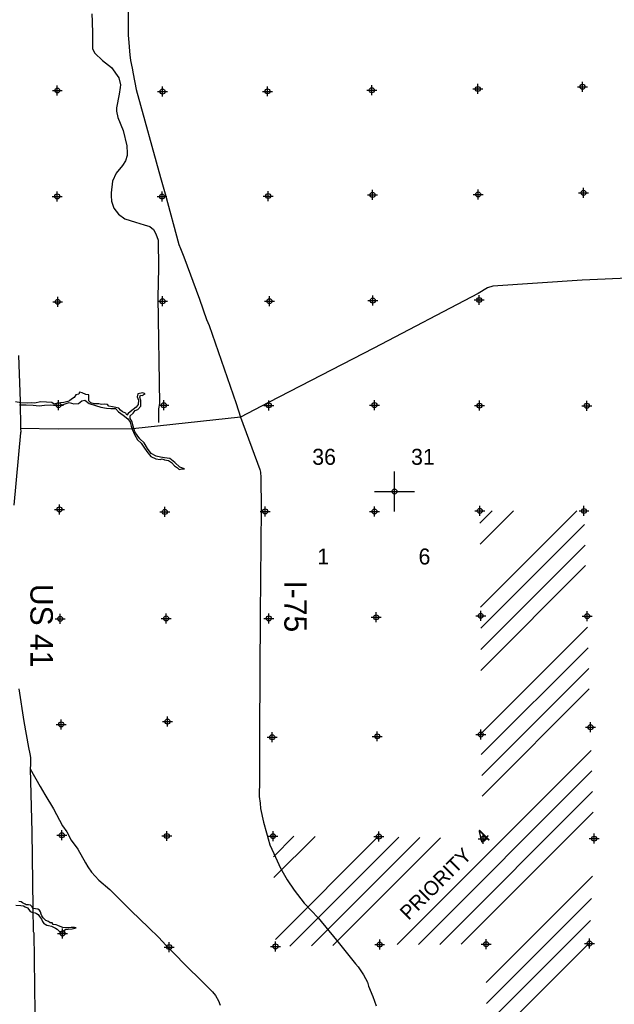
# Model space of a CAD drawing. Extents: x 70663 to 592613, y 704317 to 941230.
# Tile 5 of 14: x 234630 to 264445, y 734230 to 783571. Entities that reach past the tile are written whole.
import ezdxf

# ---------------------------------------------------------------- set-up
doc = ezdxf.new("R2010")
doc.units = 0
doc.header["$LTSCALE"] = 2000
doc.header["$PDMODE"] = 34
doc.header["$PDSIZE"] = 250
doc.layers.get('0').update_dxf_attribs({"linetype": 'CONTINUOUS'})
for name, color, linetype in [('PROGRESS', 5, 'CONTINUOUS'), ('PROPOSED', 6, 'CONTINUOUS'), ('ROADS', 9, 'CONTINUOUS'), ('SEC', 2, 'CONTINUOUS'), ('TEXT', 7, 'CONTINUOUS'), ('WATER', 4, 'CONTINUOUS')]:
    doc.layers.add(name, color=color, linetype=linetype)

# ---------------------------------------------------------------- blocks, each defined once
blk = doc.blocks.new('TICK')
at = {"color": 0}
for points in [[(500, 0), (500, 1000)], [(0, 500), (1000, 500)]]:
    blk.add_lwpolyline(points, dxfattribs=at)
blk.add_point((500, 500), dxfattribs=at)
blk = doc.blocks.new('*X')
at = {"color": 0}
for p, q in [((257704, 758336), (258324, 758955)), ((257713, 757284), (259384, 758955)), ((257741, 754130), (262564, 758953)), ((257746, 753074), (262945, 758274)), ((257748, 752015), (262976, 757243)), ((257749, 750956), (263006, 756213)), ((257754, 747779), (263098, 753123)), ((257776, 746741), (263129, 752094)), ((257799, 745703), (263161, 751065)), ((257822, 744665), (263192, 750035)), ((253565, 737226), (263289, 746950)), ((254629, 737230), (263321, 745922)), ((255694, 737234), (263354, 744894)), ((256759, 737238), (263387, 743866)), ((247356, 741624), (248382, 742650)), ((247380, 740587), (249439, 742646)), ((247453, 737478), (252608, 742633)), ((248181, 737146), (253647, 742612)), ((249260, 737164), (254686, 742589)), ((250339, 737182), (255724, 742567)), ((258026, 735323), (263348, 740645)), ((258032, 734269), (263299, 739536)), ((258039, 733214), (263251, 738426)), ((258045, 732160), (263202, 737317))]:
    blk.add_line(p, q, dxfattribs=at)

msp = doc.modelspace()

# ---------------------------------------------------------------- linework, layer by layer
at = {"layer": 'ROADS', "color": 0}
for points in [[(240094, 785431), (240069, 783144), (240066, 782792), (240105, 782423), (240144, 781996), (240159, 781803), (240191, 781534), (240263, 781148), (240312, 780863), (240473, 780066), (241697, 775666), (241917, 774843), (242602, 772308), (242693, 772106), (242858, 771694), (243638, 769560), (243999, 768544), (244131, 768241), (245484, 764335), (245705, 763646), (246675, 761025), (246699, 760899), (246722, 760630), (246735, 759072), (246696, 753760), (246660, 747853), (246651, 745457), (246645, 744652), (246684, 744308), (246699, 744049), (246862, 743352), (247009, 742823), (247180, 742227), (247370, 741790), (247708, 741050), (248047, 740469), (248395, 739955), (248893, 739298), (249591, 738564), (250123, 737915), (250596, 737350), (251476, 736263), (251609, 736102), (251874, 735707), (252064, 735336), (252121, 735143), (252344, 734614), (252508, 734152)], [(238243, 783870), (238272, 783473), (238280, 782861), (238289, 782106), (238406, 781892), (238783, 781523), (239230, 781168), (239603, 780658), (239684, 780306), (239671, 780175), (239621, 779846), (239488, 779153), (239485, 778992), (239556, 778673), (239818, 778022), (240000, 777250), (240022, 776882), (240016, 776760), (239930, 776501), (239791, 776265), (239475, 775884), (239284, 775477), (239210, 774903), (239210, 774748), (239232, 774469), (239343, 774120), (239582, 773831), (239907, 773594), (240442, 773425), (240879, 773289), (241158, 773200), (241342, 773055), (241456, 772832), (241577, 772529), (241584, 771130), (241555, 769654), (241639, 764345)], [(268180, 770756), (262841, 770511), (258347, 770218), (258087, 770137), (257624, 769855), (252383, 767113), (247109, 764396), (245705, 763646), (240295, 763073), (236566, 763059), (234666, 763091)], [(234576, 766737), (234651, 764457), (234666, 763091), (234682, 762924), (234673, 762873), (234336, 759248)], [(241639, 764345), (241593, 764073), (241595, 763379)], [(234594, 750037), (234833, 748402), (235075, 747093), (235140, 746774), (235164, 746598), (235180, 746531), (235178, 746254), (235159, 746028), (235245, 742877), (235292, 739081), (235300, 737883), (235333, 737815), (235395, 733810)], [(235159, 746028), (235652, 745143), (235892, 744747), (236323, 744023), (236777, 743182), (236993, 742879), (237207, 742450), (237539, 742012), (237936, 741322), (238044, 741120), (238234, 740850), (238600, 740445), (239149, 739980), (240222, 738908), (241087, 738072), (241603, 737574), (241952, 737202), (242094, 737059), (243225, 735911), (243499, 735657), (243666, 735488), (243973, 735168), (244140, 735007), (244306, 734855), (244455, 734670), (244604, 734409), (244686, 734190)]]:
    msp.add_lwpolyline(points, dxfattribs=at)
at = {"layer": 'SEC', "color": 0}
for p in [(236517, 780021), (241795, 779967), (247057, 779981), (252285, 780036), (257606, 780099), (262851, 780213), (236513, 774717), (241766, 774706), (247095, 774735), (252324, 774791), (257619, 774812), (262898, 774893), (252337, 769496), (257666, 769525), (236535, 769430), (241788, 769461), (247150, 769465), (236574, 764252), (241852, 764249), (247122, 764245), (252417, 764259), (257687, 764230), (263066, 764226), (236621, 759032), (241907, 758903), (246935, 758931), (252421, 758926), (257699, 758956), (262925, 758952), (257745, 753695), (263081, 753683), (236658, 753544), (241970, 753566), (247124, 753569), (252501, 753624), (236713, 748257), (242043, 748396), (263251, 748112), (247292, 747613), (252561, 747659), (257755, 747748), (236742, 742702), (242012, 742665), (247332, 742654), (252642, 742633), (257868, 742521), (263430, 742532), (236774, 737783), (242124, 737101), (247461, 737133), (252680, 737222), (258015, 737243), (263200, 737274)]:
    msp.add_point(p, dxfattribs=at)
at = {"layer": 'WATER', "color": 0}
for points in [[(234625, 764273), (234960, 764271), (235304, 764252), (235614, 764225), (235873, 764248), (236167, 764271), (236435, 764252), (236753, 764275), (237106, 764382), (237340, 764322), (237583, 764337), (237751, 764478), (237902, 764502), (238110, 764333), (238428, 764231), (238696, 764162), (238988, 764110), (239206, 764091), (239432, 764090), (239590, 763913), (239815, 763752), (240057, 763575), (240165, 763406), (240222, 763205), (240271, 763045), (240387, 762785), (240544, 762516), (240719, 762356), (240860, 762145), (241009, 761926), (241208, 761682), (241450, 761563), (241668, 761528), (241777, 761569), (241894, 761518), (242086, 761475), (242245, 761382), (242386, 761222), (242536, 761120), (242628, 761028), (242754, 761060), (242888, 761059), (242654, 761145), (242412, 761381), (242163, 761584), (241886, 761619), (241686, 761654), (241468, 761706), (241226, 761833), (241044, 762085), (240878, 762363), (240661, 762565), (240520, 762751), (240396, 762911), (240322, 763196), (240257, 763448), (240166, 763582), (240167, 763716), (240318, 763849), (240420, 763991), (240546, 764040), (240706, 764207), (240700, 764492), (240659, 764651), (240685, 764760), (240768, 764742), (240920, 764825), (240811, 764876), (240559, 764819), (240525, 764669), (240582, 764501), (240573, 764291), (240463, 764158), (240328, 764042), (240168, 763926), (240067, 763843), (240008, 763751), (239950, 763860), (239783, 763920), (239683, 763996), (239608, 764097), (239458, 764140), (239282, 764175), (239098, 764201), (239031, 764294), (238872, 764303), (238738, 764296), (238604, 764322), (238361, 764315), (238194, 764366), (238103, 764476), (238095, 764593), (238105, 764777), (237946, 764795), (237762, 764872), (237637, 764906), (237594, 764814), (237443, 764773), (237359, 764632), (237232, 764549), (237123, 764466), (237047, 764433), (236846, 764392), (236678, 764368), (236519, 764361), (236360, 764312), (236243, 764388), (235967, 764406), (235673, 764417), (235388, 764360), (235204, 764378), (235028, 764354), (234685, 764373), (234425, 764425)], [(234436, 739193), (234695, 739174), (234821, 739173), (234904, 739123), (235021, 739063), (235087, 738987), (235154, 738886), (235287, 738827), (235404, 738809), (235471, 738775), (235555, 738724), (235629, 738632), (235721, 738497), (235778, 738388), (235836, 738287), (235903, 738245), (235987, 738194), (236079, 738176), (236229, 738142), (236321, 738099), (236421, 738040), (236513, 737989), (236579, 737930), (236671, 737837), (236771, 737795), (236863, 737811), (236880, 737869), (236847, 737937), (236931, 737978), (237057, 738002), (237258, 738009), (237468, 738058), (237376, 738075), (237217, 738076), (237074, 738069), (236924, 738062), (236790, 738071), (236656, 738131), (236539, 738173), (236456, 738216), (236313, 738233), (236255, 738309), (236163, 738310), (236072, 738377), (235938, 738437), (235813, 738563), (235747, 738656), (235706, 738748), (235673, 738858), (235623, 738942), (235540, 739001), (235423, 739010), (235297, 739036), (235239, 739129), (235173, 739204), (235072, 739213), (234963, 739214), (234897, 739248), (234830, 739282), (234763, 739316), (234696, 739367), (234588, 739376)]]:
    msp.add_lwpolyline(points, dxfattribs=at)

# ---------------------------------------------------------------- block references
at = {"layer": 'PROGRESS', "color": 0}
msp.add_blockref('*X', (0, 0), dxfattribs=at)
msp.add_blockref('*X', (0, 0), dxfattribs=at)
at = {"layer": 'PROPOSED', "color": 0}
msp.add_blockref('*X', (0, 0), dxfattribs=at)
msp.add_blockref('*X', (0, 0), dxfattribs=at)
msp.add_blockref('*X', (0, 0), dxfattribs=at)
msp.add_blockref('*X', (0, 0), dxfattribs=at)
msp.add_blockref('*X', (0, 0), dxfattribs=at)
at = {"layer": 'SEC', "color": 0, "xscale": 2, "yscale": 2, "zscale": 2}
msp.add_blockref('TICK', (252421, 758926), dxfattribs=at)

# ---------------------------------------------------------------- texts
at = {"layer": 'PROPOSED', "color": 0}
msp.add_text('PRIORITY   4', height=720, rotation=45, dxfattribs=at).set_placement((254131, 738406))
at = {"layer": 'ROADS', "color": 0}
for s, p in [('US 41', (235167, 755298)), ('I-75', (247901, 755470))]:
    msp.add_text(s, height=1125, rotation=270, dxfattribs=at).set_placement(p)
at = {"layer": 'TEXT', "color": 0}
for s, p in [('36', (249299, 761266)), ('31', (254252, 761266)), ('1', (249551, 756271)), ('6', (254629, 756271))]:
    msp.add_text(s, height=800, dxfattribs=at).set_placement(p)

doc.saveas('drawing.dxf')
